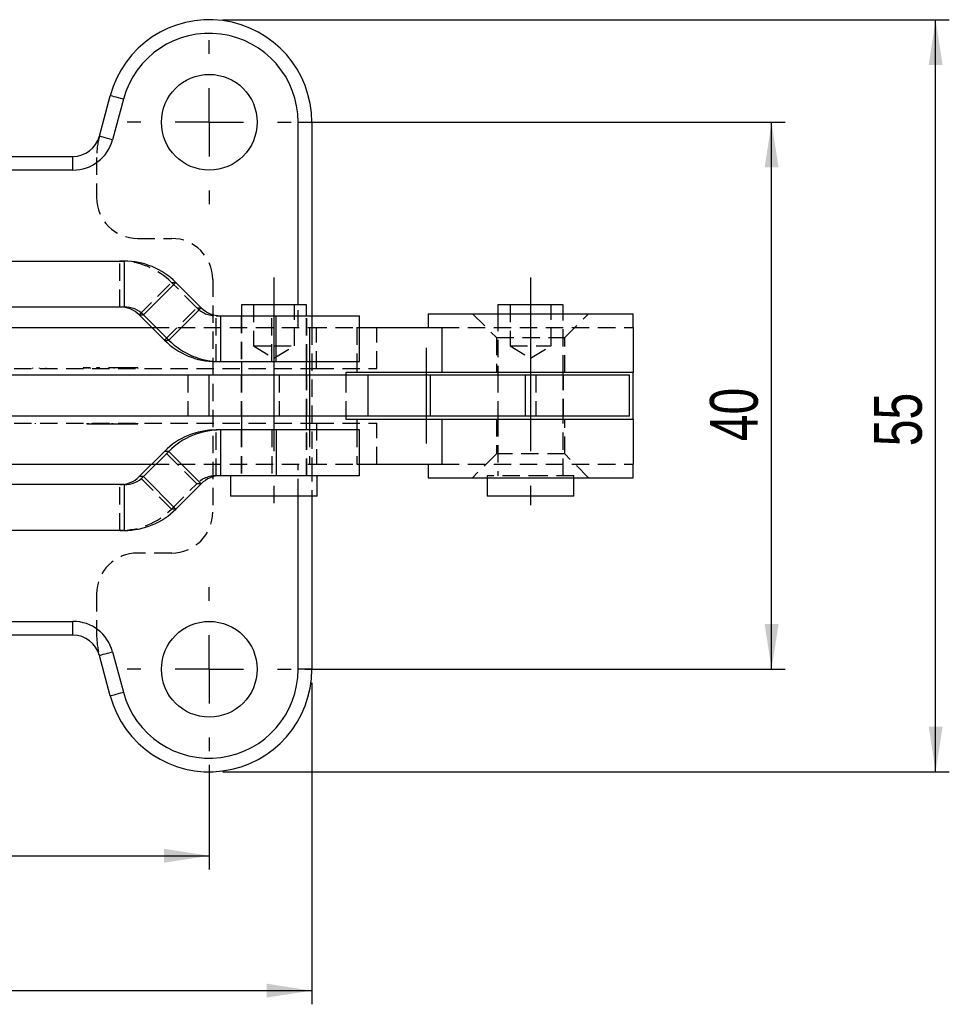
# Model space of a CAD drawing. Extents: x 28 to 393, y 15 to 279.
# Tile 10 of 18: x 159 to 227, y 64 to 136. Entities that reach past the tile are written whole.
import ezdxf

# ---------------------------------------------------------------- set-up
doc = ezdxf.new("R2010")
doc.units = 0
doc.linetypes.add('CENTERX2', pattern=[20.32, 12.7, -2.54, 2.54, -2.54])
doc.linetypes.add('HIDDEN', pattern=[1.905, 1.27, -0.635])
doc.layers.get('0').update_dxf_attribs({"linetype": 'CONTINUOUS'})
doc.styles.add('SLDTEXTSTYLE0', font='TXT', dxfattribs={"width": 0.75})
doc.dimstyles.new('SLDDIMSTYLE2', dxfattribs={"dimtxt": 3.5, "dimasz": 3.302, "dimexe": 0, "dimexo": 0.0625, "dimgap": 0.875, "dimtad": 1, "dimdec": 3, "dimrnd": 1e-09, "dimzin": 12, "dimtxsty": 'SLDTEXTSTYLE0', "dimsah": 1, "dimcen": 0.09, "dimazin": 3, "dimtfac": 1, "dimtdec": 3, "dimtofl": 0, "dimtmove": 0, "dimatfit": 3, "dimtolj": 1, "dimtzin": 12})

# ---------------------------------------------------------------- blocks, each defined once
blk = doc.blocks.new('_D_5')
at = {"color": 179, "linetype": 'CONTINUOUS'}
for p, q in [((138.108, 81.119), (138.108, 73.482)), ((173.108, 81.119), (173.108, 73.482)), ((138.108, 74.482), (173.108, 74.482))]:
    blk.add_line(p, q, dxfattribs=at)
for points in [[(138.108, 74.482), (141.41, 73.974), (141.41, 74.99)], [(173.108, 74.482), (169.806, 74.99), (169.806, 73.974)]]:
    blk.add_solid(points, dxfattribs=at)
at = {"color": 179, "linetype": 'CONTINUOUS', "insert": (152.848, 78.994, -41.816), "char_height": 3.5, "attachment_point": 1, "style": 'SLDTEXTSTYLE0'}
blk.add_mtext('35', dxfattribs=at)
blk = doc.blocks.new('_D_6')
at = {"color": 179, "linetype": 'CONTINUOUS'}
for p, q in [((180.108, 128.119), (215.244, 128.119)), ((214.244, 88.119), (214.244, 128.119)), ((180.108, 88.119), (215.244, 88.119))]:
    blk.add_line(p, q, dxfattribs=at)
for points in [[(214.244, 128.119), (213.736, 124.817), (214.752, 124.817)], [(214.244, 88.119), (214.752, 91.421), (213.736, 91.421)]]:
    blk.add_solid(points, dxfattribs=at)
at = {"color": 179, "linetype": 'CONTINUOUS', "insert": (209.732, 104.797, -41.816), "char_height": 3.5, "attachment_point": 1, "rotation": 90, "style": 'SLDTEXTSTYLE0'}
blk.add_mtext('40', dxfattribs=at)
blk = doc.blocks.new('_D_7')
at = {"color": 179, "linetype": 'CONTINUOUS'}
for p, q in [((130.608, 87.119), (130.608, 63.619)), ((180.608, 87.119), (180.608, 63.619)), ((130.608, 64.619), (180.608, 64.619))]:
    blk.add_line(p, q, dxfattribs=at)
for points in [[(130.608, 64.619), (133.91, 64.111), (133.91, 65.127)], [(180.608, 64.619), (177.306, 65.127), (177.306, 64.111)]]:
    blk.add_solid(points, dxfattribs=at)
at = {"color": 179, "linetype": 'CONTINUOUS', "insert": (152.848, 69.131, -41.816), "char_height": 3.5, "attachment_point": 1, "style": 'SLDTEXTSTYLE0'}
blk.add_mtext('50', dxfattribs=at)
blk = doc.blocks.new('_D_8')
at = {"color": 179, "linetype": 'CONTINUOUS'}
for p, q in [((174.108, 135.619), (227.244, 135.619)), ((226.244, 80.619), (226.244, 135.619)), ((174.108, 80.619), (227.244, 80.619))]:
    blk.add_line(p, q, dxfattribs=at)
for points in [[(226.244, 135.619), (225.736, 132.317), (226.752, 132.317)], [(226.244, 80.619), (226.752, 83.921), (225.736, 83.921)]]:
    blk.add_solid(points, dxfattribs=at)
at = {"color": 179, "linetype": 'CONTINUOUS', "insert": (221.732, 104.431, -41.816), "char_height": 3.5, "attachment_point": 1, "rotation": 90, "style": 'SLDTEXTSTYLE0'}
blk.add_mtext('55', dxfattribs=at)
blk = doc.blocks.new('SW_CENTERMARKSYMBOL_3')
at = {"color": 0, "linetype": 'CONTINUOUS'}
for p, q in [((0, 5), (0, 6)), ((0, 0), (0, 2.5)), ((-5, 0), (-6, 0)), ((0, 0), (-2.5, 0)), ((0, 0), (0, -2.5)), ((0, 0), (2.5, 0)), ((5, 0), (6, 0)), ((0, -5), (0, -6))]:
    blk.add_line(p, q, dxfattribs=at)
blk = doc.blocks.new('SW_CENTERMARKSYMBOL_6')
at = {"color": 0, "linetype": 'CONTINUOUS'}
for p, q in [((0, 5), (0, 6)), ((0, 0), (0, 2.5)), ((-5, 0), (-6, 0)), ((0, 0), (-2.5, 0)), ((0, 0), (0, -2.5)), ((0, 0), (2.5, 0)), ((5, 0), (6, 0)), ((0, -5), (0, -6))]:
    blk.add_line(p, q, dxfattribs=at)

msp = doc.modelspace()

# ---------------------------------------------------------------- linework, layer by layer
at = {"color": 7, "linetype": 'CONTINUOUS'}
for p, q in [((165.0709, 127.1013), (165.8637, 130.0601)), ((166.8297, 129.8012), (166.0369, 126.8425)), ((179.6082, 128.1189), (180.6082, 128.1189)), ((180.6082, 128.1189), (180.6082, 113.9689)), ((148.0773, 125.6189), (163.1391, 125.6189)), ((163.1391, 124.6189), (163.1391, 125.6189)), ((163.1391, 124.6189), (148.0773, 124.6189)), ((153.9677, 117.9689), (166.8893, 117.9689)), ((166.8893, 117.9689), (166.8893, 114.6189)), ((170.671, 116.4019), (168.303, 114.0331)), ((170.671, 116.4019), (172.5177, 114.5547)), ((157.2925, 114.6189), (166.8893, 114.6189)), ((172.5177, 114.5547), (170.1496, 112.1859)), ((175.4558, 114.7689), (175.4558, 113.9689)), ((180.2183, 114.7689), (175.4558, 114.7689)), ((180.2183, 113.9689), (180.2183, 114.7689)), ((194.2278, 114.7689), (194.2278, 114.1189)), ((197.4587, 114.7689), (194.2278, 114.7689)), ((198.9903, 114.7689), (197.4587, 114.7689)), ((198.9903, 114.1189), (198.9903, 114.7689)), ((167.9809, 114.0331), (168.303, 114.0331)), ((169.8275, 112.1859), (167.9809, 114.0331)), ((168.303, 114.0331), (170.1496, 112.1859)), ((173.9314, 113.9689), (173.9314, 110.6189)), ((173.9314, 113.9689), (177.9982, 113.9689)), ((177.9982, 110.6189), (177.9982, 113.9689)), ((177.9982, 113.9689), (184.0871, 113.9689)), ((184.0871, 110.6189), (184.0871, 113.9689)), ((189.109, 114.1189), (189.109, 113.1189)), ((189.109, 114.1189), (204.109, 114.1189)), ((204.109, 113.1189), (204.109, 114.1189)), ((157.8947, 113.1189), (168.8948, 113.1189)), ((184.0871, 113.1189), (190.1139, 113.1189)), ((190.1139, 113.1189), (190.1139, 109.8189)), ((204.109, 113.1189), (204.109, 109.8189)), ((169.8275, 112.1859), (170.1496, 112.1859)), ((173.6092, 110.6189), (173.9314, 110.6189)), ((173.9314, 110.6189), (177.9982, 110.6189)), ((175.4558, 110.6189), (175.4558, 109.6189)), ((177.9982, 110.6189), (184.0871, 110.6189)), ((180.2183, 109.6189), (180.2183, 110.6189)), ((173.0848, 109.6189), (158.2689, 109.6189)), ((173.0848, 109.6189), (173.0848, 106.6189)), ((184.7049, 109.6189), (173.0848, 109.6189)), ((183.0885, 109.8189), (183.0885, 109.6189)), ((183.9078, 109.8189), (183.0885, 109.8189)), ((190.1139, 109.8189), (183.9078, 109.8189)), ((184.7049, 109.6189), (184.7049, 106.6189)), ((189.2579, 109.6189), (184.7049, 109.6189)), ((189.2579, 109.6189), (189.2579, 106.6189)), ((196.2133, 109.6189), (189.2579, 109.6189)), ((204.109, 109.8189), (190.1139, 109.8189)), ((194.2278, 109.8189), (194.2278, 109.6189)), ((196.2133, 109.6189), (196.2133, 106.6189)), ((203.859, 109.6189), (196.2133, 109.6189)), ((198.9903, 109.6189), (198.9903, 109.8189)), ((203.859, 106.6189), (203.859, 109.6189)), ((204.109, 106.4189), (204.109, 109.8189)), ((173.0848, 106.6189), (158.2729, 106.6189)), ((184.7049, 106.6189), (173.0848, 106.6189)), ((175.4558, 106.6189), (175.4558, 105.6189)), ((180.2183, 105.6189), (180.2183, 106.6189)), ((183.0885, 106.6189), (183.0885, 106.4189)), ((189.2579, 106.6189), (184.7049, 106.6189)), ((196.2133, 106.6189), (189.2579, 106.6189)), ((194.2278, 106.6189), (194.2278, 106.4189)), ((203.859, 106.6189), (196.2133, 106.6189)), ((198.9903, 106.4189), (198.9903, 106.6189)), ((183.0885, 106.4189), (183.9078, 106.4189)), ((183.9078, 106.4189), (190.1139, 106.4189)), ((190.1139, 106.4189), (190.1139, 103.1189)), ((190.1139, 106.4189), (204.109, 106.4189)), ((204.109, 106.4189), (204.109, 103.1189)), ((173.9314, 105.6189), (173.6092, 105.6189)), ((173.9314, 105.6189), (173.9314, 102.2689)), ((177.9982, 105.6189), (173.9314, 105.6189)), ((177.9982, 105.6189), (177.9982, 102.2689)), ((184.0871, 105.6189), (177.9982, 105.6189)), ((184.0871, 102.2689), (184.0871, 105.6189)), ((167.9809, 102.2047), (169.8275, 104.0519)), ((170.1496, 104.0519), (168.303, 102.2047)), ((170.1496, 104.0519), (169.8275, 104.0519)), ((170.1496, 104.0519), (172.5177, 101.6831)), ((157.9041, 103.1189), (168.8948, 103.1189)), ((184.0871, 103.1189), (190.1139, 103.1189)), ((189.109, 103.1189), (189.109, 102.1189)), ((204.109, 102.1189), (204.109, 103.1189)), ((177.9982, 102.2689), (173.9314, 102.2689)), ((174.6621, 102.2689), (174.6621, 100.7689)), ((184.0871, 102.2689), (177.9982, 102.2689)), ((181.0121, 100.7689), (181.0121, 102.2689)), ((166.8893, 101.6189), (157.2824, 101.6189)), ((166.8893, 101.6189), (166.8893, 98.2689)), ((168.303, 102.2047), (167.9809, 102.2047)), ((168.303, 102.2047), (170.671, 99.8359)), ((172.5177, 101.6831), (170.671, 99.8359)), ((189.109, 102.1189), (204.109, 102.1189)), ((193.434, 102.1189), (193.434, 100.7689)), ((199.784, 100.7689), (199.784, 102.1189)), ((181.0121, 100.7689), (174.6621, 100.7689)), ((180.6082, 100.7689), (180.6082, 88.1189)), ((197.7419, 100.7689), (193.434, 100.7689)), ((199.784, 100.7689), (197.7419, 100.7689)), ((166.8893, 98.2689), (153.9574, 98.2689)), ((148.0773, 91.6189), (163.1391, 91.6189)), ((163.1391, 90.6189), (163.1391, 91.6189)), ((163.1391, 90.6189), (148.0773, 90.6189)), ((166.0369, 89.3954), (166.8297, 86.4366)), ((165.8637, 86.1778), (165.0709, 89.1366)), ((180.6082, 88.1189), (179.6082, 88.1189))]:
    msp.add_line(p, q, dxfattribs=at)
at = {"color": 8, "linetype": 'CONTINUOUS'}
for p, q in [((179.6082, 114.7689), (179.6082, 128.1189)), ((180.4437, 110.6189), (180.4437, 109.6189)), ((183.9078, 110.6189), (183.9078, 109.8189)), ((180.4437, 106.6189), (180.4437, 105.6189)), ((183.9078, 106.4189), (183.9078, 105.6189)), ((179.6082, 88.1189), (179.6082, 100.7689))]:
    msp.add_line(p, q, dxfattribs=at)
at = {"color": 7, "linetype": 'HIDDEN'}
for p, q in [((164.8665, 125.5484), (164.8665, 122.6189)), ((167.8665, 119.6189), (170.3582, 119.6189)), ((166.5671, 114.6189), (166.5671, 117.9689)), ((167.9809, 114.0331), (170.3489, 116.4019)), ((170.3489, 116.4019), (170.671, 116.4019)), ((172.1955, 114.5547), (170.3489, 116.4019)), ((173.3582, 116.6189), (173.3582, 99.6189)), ((169.8275, 112.1859), (172.1955, 114.5547)), ((172.1955, 114.5547), (172.5177, 114.5547)), ((176.3371, 114.7689), (176.3371, 111.7689)), ((179.3371, 111.7689), (179.3371, 114.7689)), ((179.6082, 113.1189), (179.6082, 114.7689)), ((195.109, 114.7689), (195.109, 111.7689)), ((198.109, 111.7689), (198.109, 114.7689)), ((173.6092, 113.9689), (173.9314, 113.9689)), ((173.6092, 110.6189), (173.6092, 113.9689)), ((175.4371, 113.9689), (175.4371, 110.6189)), ((175.4558, 113.9689), (175.4558, 110.6189)), ((177.676, 110.6189), (177.676, 113.9689)), ((180.2183, 110.6189), (180.2183, 113.9689)), ((180.2371, 110.6189), (180.2371, 113.9689)), ((180.6082, 113.9689), (180.6082, 113.1189)), ((192.359, 114.1189), (194.109, 112.3689)), ((194.2278, 114.1189), (194.2278, 109.8189)), ((198.9903, 109.8189), (198.9903, 114.1189)), ((199.109, 112.3689), (200.859, 114.1189)), ((168.8948, 113.1189), (180.4437, 113.1189)), ((180.4437, 113.1189), (183.9078, 113.1189)), ((180.4437, 113.1189), (180.4437, 110.6189)), ((180.6082, 113.1189), (180.6082, 103.1189)), ((180.9578, 110.1189), (180.9578, 113.1189)), ((183.9078, 113.1189), (184.0871, 113.1189)), ((183.9078, 113.1189), (183.9078, 110.6189)), ((185.3582, 110.1189), (185.3582, 113.1189)), ((190.1139, 113.1189), (204.109, 113.1189)), ((194.109, 112.3689), (199.109, 112.3689)), ((194.109, 112.3689), (194.109, 109.8189)), ((199.109, 109.8189), (199.109, 112.3689)), ((176.3371, 111.7689), (177.8371, 111.7689)), ((176.3371, 111.7689), (177.8371, 110.8676)), ((177.8371, 111.7689), (179.3371, 111.7689)), ((177.8371, 110.8676), (179.3371, 111.7689)), ((195.109, 111.7689), (198.109, 111.7689)), ((195.109, 111.7689), (196.609, 110.8676)), ((196.609, 110.8676), (198.109, 111.7689)), ((160.1715, 110.1689), (160.1715, 110.1189)), ((160.6527, 110.1689), (160.6527, 110.1189)), ((161.1421, 110.1689), (161.1421, 110.1189)), ((163.8741, 110.1689), (163.8741, 110.1189)), ((163.9858, 110.1689), (163.9858, 110.1189)), ((163.9954, 110.1689), (163.9954, 110.1189)), ((164.1388, 110.1689), (164.1388, 110.1189)), ((164.2836, 110.1689), (164.2836, 110.1189)), ((164.3856, 110.1689), (164.3856, 110.1189)), ((164.8695, 110.1689), (164.8695, 110.1189)), ((167.001, 110.1689), (164.8695, 110.1689)), ((166.1352, 110.1689), (166.1352, 110.1189)), ((167.001, 110.1689), (167.001, 110.1189)), ((167.4421, 110.1689), (167.4421, 110.1189)), ((167.8833, 110.1689), (167.8833, 110.1189)), ((130.2586, 110.1189), (180.9578, 110.1189)), ((171.5388, 109.6189), (171.5388, 106.6189)), ((175.4371, 109.6189), (175.4371, 106.6189)), ((175.4558, 109.6189), (175.4558, 106.6189)), ((178.2328, 109.6189), (178.2328, 106.6189)), ((180.2183, 106.6189), (180.2183, 109.6189)), ((180.2371, 106.6189), (180.2371, 109.6189)), ((180.4437, 109.6189), (180.4437, 106.6189)), ((180.9578, 110.1189), (185.3582, 110.1189)), ((183.0885, 109.6189), (183.0885, 106.6189)), ((194.209, 109.6189), (194.209, 106.6189)), ((194.2278, 109.6189), (194.2278, 106.6189)), ((197.0048, 109.6189), (197.0048, 106.6189)), ((198.9903, 106.6189), (198.9903, 109.6189)), ((199.009, 106.6189), (199.009, 109.6189)), ((130.2586, 106.1189), (180.9578, 106.1189)), ((160.4041, 106.0689), (160.4041, 106.1189)), ((160.8935, 106.0689), (160.8935, 106.1189)), ((161.3747, 106.0689), (161.3747, 106.1189)), ((164.1576, 106.1252), (164.1576, 106.0627)), ((164.2018, 106.0689), (164.2018, 106.1189)), ((164.2018, 106.0689), (164.2186, 106.0689)), ((164.2321, 106.1252), (164.2321, 106.0627)), ((164.2721, 106.0689), (164.2721, 106.1189)), ((164.5423, 106.0689), (164.5423, 106.1189)), ((164.6485, 106.0689), (164.6485, 106.1189)), ((164.9973, 106.0689), (164.9973, 106.1189)), ((165.1048, 106.0689), (165.1048, 106.1189)), ((165.1048, 106.0689), (166.0589, 106.0689)), ((165.5046, 106.0689), (165.5046, 106.1189)), ((165.9982, 106.0689), (165.9982, 106.1189)), ((166.0589, 106.0689), (166.0589, 106.1189)), ((166.0589, 106.0689), (167.0267, 106.0689)), ((166.5566, 106.0689), (166.5566, 106.1189)), ((167.0032, 106.0689), (167.0032, 106.1189)), ((167.0267, 106.0689), (167.0267, 106.1189)), ((167.4403, 106.0689), (167.4403, 106.1189)), ((167.4734, 106.0689), (167.4734, 106.1189)), ((167.7808, 106.0689), (167.7808, 106.1189)), ((167.8266, 106.0627), (167.8266, 106.1252)), ((167.8447, 106.0689), (167.8498, 106.0689)), ((167.8498, 106.0689), (167.8498, 106.1189)), ((167.887, 106.0627), (167.887, 106.1252)), ((180.9578, 106.1189), (180.9578, 103.1189)), ((180.9578, 106.1189), (185.3582, 106.1189)), ((185.3582, 103.1189), (185.3582, 106.1189)), ((194.109, 106.4189), (194.109, 103.8689)), ((194.2278, 106.4189), (194.2278, 102.2689)), ((198.9903, 102.2689), (198.9903, 106.4189)), ((199.109, 103.8689), (199.109, 106.4189)), ((173.6092, 102.2689), (173.6092, 105.6189)), ((175.4371, 105.6189), (175.4371, 102.2689)), ((175.4558, 105.6189), (175.4558, 102.2689)), ((177.676, 105.6189), (177.676, 102.2689)), ((180.2183, 102.2689), (180.2183, 105.6189)), ((180.2371, 102.2689), (180.2371, 105.6189)), ((180.4437, 105.6189), (180.4437, 103.1189)), ((183.9078, 105.6189), (183.9078, 103.1189)), ((172.1955, 101.6831), (169.8275, 104.0519)), ((194.109, 103.8689), (192.359, 102.1189)), ((199.109, 103.8689), (194.109, 103.8689)), ((200.859, 102.1189), (199.109, 103.8689)), ((168.8948, 103.1189), (180.4437, 103.1189)), ((179.6082, 100.7689), (179.6082, 103.1189)), ((180.4437, 103.1189), (183.9078, 103.1189)), ((180.6082, 103.1189), (180.6082, 100.7689)), ((183.9078, 103.1189), (184.0871, 103.1189)), ((190.1139, 103.1189), (204.109, 103.1189)), ((173.9314, 102.2689), (173.6092, 102.2689)), ((197.7419, 102.2689), (193.434, 102.2689)), ((193.434, 102.2689), (193.434, 102.1189)), ((199.784, 102.2689), (197.7419, 102.2689)), ((199.784, 102.1189), (199.784, 102.2689)), ((166.5671, 98.2689), (166.5671, 101.6189)), ((170.3489, 99.8359), (167.9809, 102.2047)), ((170.3489, 99.8359), (172.1955, 101.6831)), ((172.5177, 101.6831), (172.1955, 101.6831)), ((170.671, 99.8359), (170.3489, 99.8359)), ((170.3582, 96.6189), (167.8665, 96.6189)), ((164.8665, 93.6189), (164.8665, 90.6895))]:
    msp.add_line(p, q, dxfattribs=at)
at = {"color": 179, "linetype": 'CENTERX2'}
for p, q in [((177.8371, 116.7689), (177.8371, 100.2689)), ((196.609, 116.7689), (196.609, 100.1189)), ((180.4437, 111.8189), (180.4437, 104.4189)), ((188.9849, 111.6189), (188.9849, 104.6189))]:
    msp.add_line(p, q, dxfattribs=at)
at = {"color": 7, "linetype": 'CONTINUOUS', "flags": 128}
for points in [[(166.8297, 129.8012), (166.6412, 129.8517), (166.46, 129.9003), (166.293, 129.945), (166.1467, 129.9842), (166.0265, 130.0164), (165.9373, 130.0404), (165.8823, 130.0551), (165.8637, 130.0601)], [(166.0369, 126.8425), (165.8484, 126.8929), (165.6672, 126.9415), (165.5002, 126.9862), (165.3539, 127.0255), (165.2337, 127.0577), (165.1445, 127.0816), (165.0895, 127.0963), (165.0709, 127.1013)], [(165.0709, 89.1366), (165.0895, 89.1415), (165.1445, 89.1563), (165.2337, 89.1802), (165.3539, 89.2124), (165.5002, 89.2516), (165.6672, 89.2963), (165.8484, 89.3449), (166.0369, 89.3954)], [(165.8637, 86.1778), (165.8823, 86.1827), (165.9373, 86.1975), (166.0265, 86.2214), (166.1467, 86.2536), (166.293, 86.2928), (166.46, 86.3375), (166.6412, 86.3861), (166.8297, 86.4366)]]:
    msp.add_lwpolyline(points, dxfattribs=at)
at = {"color": 7, "linetype": 'CONTINUOUS'}
for centre in [(173.1082, 128.1189), (173.1082, 88.1189)]:
    msp.add_circle(centre, 3.5, dxfattribs=at)
for centre, radius, start, end in [((173.1082, 128.1189), 7.5, 0, 165.000014), ((173.1082, 128.1189), 6.5, 0, 165.000014), ((163.1391, 127.6189), 2, 270, 345.000014), ((163.1391, 127.6189), 3, 270, 345.000014), ((166.8891, 112.6216), 5.3473, 44.988163, 89.998367), ((166.567, 112.6199), 1.999, 44.988191, 89.998345), ((166.8892, 112.6199), 1.999, 44.988208, 89.998328), ((173.9315, 115.9679), 1.999, 224.988191, 269.998345), ((173.6094, 115.9663), 5.3473, 224.988211, 269.998341), ((173.9316, 115.9663), 5.3473, 224.988188, 269.998354), ((173.6094, 100.2716), 5.3473, 90.001659, 135.011789), ((173.9316, 100.2716), 5.3473, 90.001646, 135.011812), ((173.9315, 100.2699), 1.999, 90.001655, 135.011809), ((166.567, 103.6179), 1.999, 270.001655, 315.011809), ((166.8892, 103.6179), 1.999, 270.001672, 315.011792), ((166.8891, 103.6162), 5.3473, 270.001633, 315.011837), ((163.1391, 88.6189), 3, 14.999986, 90), ((163.1391, 88.6189), 2, 14.999986, 90), ((173.1082, 88.1189), 7.5, 194.999986, 0), ((173.1082, 88.1189), 6.5, 194.999986, 0)]:
    msp.add_arc(centre, radius, start, end, dxfattribs=at)
at = {"color": 7, "linetype": 'HIDDEN'}
for centre, radius, start, end in [((170.8665, 125.5484), 6, 165.000014, 180), ((167.8665, 122.6189), 3, 180, 270), ((170.3582, 116.6189), 3, 0, 90), ((166.567, 112.6216), 5.3473, 44.98815, 89.998379), ((173.6093, 115.9679), 1.999, 224.988191, 269.998345), ((173.6093, 100.2699), 1.999, 90.001655, 135.011809), ((166.567, 103.6162), 5.3473, 270.001621, 315.01185), ((170.3582, 99.6189), 3, 270, 0), ((167.8665, 93.6189), 3, 90, 180), ((170.8665, 90.6895), 6, 180, 194.999986)]:
    msp.add_arc(centre, radius, start, end, dxfattribs=at)
for points, knots in [([(163.9858, 110.1689), (163.9571, 110.1689), (163.9059, 110.1689), (163.8838, 110.1689), (163.8741, 110.1689)], [0, 0, 0, 0, 0.5618086, 1, 1, 1, 1]), ([(164.3856, 110.1689), (164.3096, 110.1689), (164.1957, 110.1689), (164.0628, 110.1689), (164.0024, 110.1689), (163.9978, 110.1689), (163.9954, 110.1689)], [0, 0, 0, 0, 0.5011244, 0.7512685, 0.8754562, 1, 1, 1, 1]), ([(167.4421, 110.1689), (167.3581, 110.1689), (167.2321, 110.1689), (167.0956, 110.1689), (167.0391, 110.1689), (167.009, 110.1689), (167.0042, 110.1689), (167.001, 110.1689)], [0, 0, 0, 0, 0.5003875, 0.7506606, 0.8131292, 0.8758909, 1, 1, 1, 1]), ([(167.8833, 110.1689), (167.8803, 110.1689), (167.8757, 110.1689), (167.8447, 110.1689), (167.7885, 110.1689), (167.6519, 110.1689), (167.526, 110.1689), (167.4421, 110.1689)], [0, 0, 0, 0, 0.1241853, 0.1868169, 0.249532, 0.4996248, 1, 1, 1, 1]), ([(164.1623, 106.0689), (164.1633, 106.0689), (164.1656, 106.0689), (164.1885, 106.0689), (164.2018, 106.0689)], [0, 0, 0, 0, 0.41768516, 1, 1, 1, 1]), ([(164.2385, 106.0689), (164.237, 106.0689), (164.2325, 106.0689), (164.2716, 106.0689), (164.3374, 106.0689), (164.4667, 106.0689), (164.5758, 106.0689), (164.6485, 106.0689)], [0, 0, 0, 0, 0.0643243, 0.1805272, 0.2977286, 0.5317408, 1, 1, 1, 1]), ([(164.6485, 106.0689), (164.7395, 106.0689), (164.8661, 106.0689), (165.0368, 106.0689), (165.0822, 106.0689), (165.1048, 106.0689)], [0, 0, 0, 0, 0.561456, 0.7815611, 1, 1, 1, 1]), ([(167.0267, 106.0689), (167.055, 106.0689), (167.1118, 106.0689), (167.268, 106.0689), (167.3749, 106.0689), (167.4403, 106.0689)], [0, 0, 0, 0, 0.277553, 0.5580934, 1, 1, 1, 1]), ([(167.4403, 106.0689), (167.5104, 106.0689), (167.6156, 106.0689), (167.7384, 106.0689), (167.7956, 106.0689), (167.8194, 106.0689), (167.828, 106.0689), (167.8249, 106.0689), (167.8241, 106.0689)], [0, 0, 0, 0, 0.488539, 0.7324692, 0.855448, 0.9165791, 0.9774694, 1, 1, 1, 1]), ([(167.8498, 106.0689), (167.863, 106.0689), (167.8835, 106.0689), (167.8812, 106.0689), (167.8804, 106.0689)], [0, 0, 0, 0, 0.65013847, 1, 1, 1, 1])]:
    msp.add_open_spline(points, degree=3, knots=knots, dxfattribs=at)

# ---------------------------------------------------------------- block references
at = {"color": 179, "linetype": 'CONTINUOUS'}
for name, p in [('SW_CENTERMARKSYMBOL_3', (173.1082, 128.1189)), ('SW_CENTERMARKSYMBOL_6', (173.1082, 88.1189))]:
    msp.add_blockref(name, p, dxfattribs=at)

# ---------------------------------------------------------------- dimensions: what is measured, and where the dimension line sits
for base, p1, p2, angle, picture, middle in [((226.244, 135.6189), (173.1082, 80.6189), (173.1082, 135.6189), 90, '_D_8', (226.244, 108.4388)), ((214.244, 128.1189), (179.1082, 88.1189), (179.1082, 128.1189), 90, '_D_6', (214.244, 108.8046)), ((180.6082, 64.6189), (130.6082, 88.1189), (180.6082, 88.1189), 0, '_D_7', (156.8562, 64.6189))]:
    dim = msp.add_linear_dim(base=base, p1=p1, p2=p2, angle=angle, dimstyle='SLDDIMSTYLE2', dxfattribs=at)
    dim.commit()
    dim.dimension.update_dxf_attribs({"geometry": picture, "text_midpoint": middle, "dimtype": 160})
dim = msp.add_linear_dim(base=(173.1082, 74.4824), p1=(138.1082, 82.1189), p2=(173.1082, 82.1189), dimstyle='SLDDIMSTYLE2', dxfattribs=at)
dim.commit()
dim.dimension.update_dxf_attribs({"geometry": '_D_5', "text_midpoint": (156.8562, 74.4824), "dimtype": 160})

doc.saveas('drawing.dxf')
